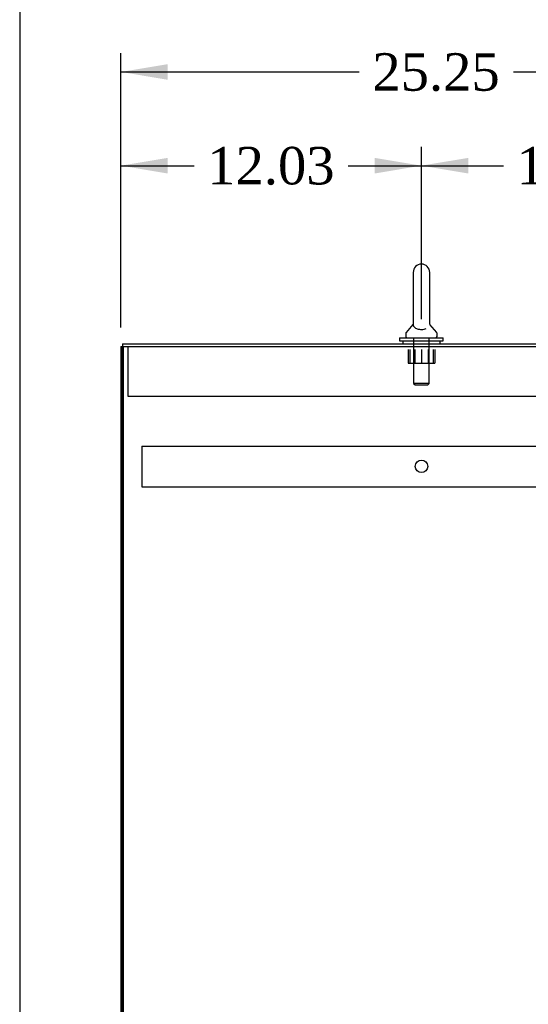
# Model space of a CAD drawing. Header units: inches. Extents: x 1 to 299, y -2 to 199.
# Tile 13 of 30: x 1 to 22, y 108 to 147. Entities that reach past the tile are written whole.
import ezdxf
from ezdxf.enums import TextEntityAlignment as Align
from ezdxf.lldxf.tags import DXFTag

# ---------------------------------------------------------------- set-up
doc = ezdxf.new("R2010")
doc.units = ezdxf.units.IN
doc.header["$MEASUREMENT"] = 0
for name, color, linetype in [('COM50677-1', 7, 'Continuous'), ('COM53960-3', 7, 'Continuous'), ('COM53962-3', 7, 'Continuous'), ('COM53964-2', 7, 'Continuous'), ('COM71172-2', 7, 'Continuous'), ('Default', 7, 'Continuous'), ('NTS18024', 7, 'Continuous'), ('SCS86415', 7, 'Continuous'), ('WAF25377', 7, 'Continuous'), ('WAM254785', 7, 'Continuous')]:
    doc.layers.add(name, color=color, linetype=linetype)
doc.styles.add('SEACAD_Times_New_Roman', font='times.ttf')
tags = doc.linetypes.add('HIDDEN2', pattern=[0.1875, 0.125, -0.0625]).pattern_tags.tags
tags[6:7] = [DXFTag(74, 4), DXFTag(75, 0), DXFTag(340, '0'), DXFTag(46, 0.0), DXFTag(50, 0.0), DXFTag(44, 0.0), DXFTag(45, 0.0)]
tags[4:5] = [DXFTag(74, 4), DXFTag(75, 0), DXFTag(340, '0'), DXFTag(46, 0.0), DXFTag(50, 0.0), DXFTag(44, 0.0), DXFTag(45, 0.0)]
doc.dimstyles.new('HAMMOND_(STH_-_300x200)', dxfattribs={"dimtxt": 1.5, "dimasz": 1.875, "dimexe": 0.75, "dimexo": 0.75, "dimgap": 0.375, "dimtad": 0, "dimtih": 1, "dimtoh": 1, "dimzin": 0, "dimdsep": 46, "dimtxsty": 'SEACAD_Times_New_Roman', "dimblk1": '_SE_FILLED', "dimblk2": '_SE_FILLED', "dimsah": 1, "dimcen": 0.75, "dimadec": 0, "dimazin": 0, "dimtfac": 0.8, "dimtofl": 0, "dimtmove": 1, "dimatfit": 3, "dimfxl": 0, "dimtolj": 1, "dimtzin": 0, "dimarcsym": 0})

# ---------------------------------------------------------------- blocks, each defined once
blk = doc.blocks.new('SE4')
at = {"layer": 'COM50677-1', "color": 7, "linetype": 'HIDDEN2'}
for p, q in [((5.695, 134.325), (5.695, 134.14)), ((5.695, 134.14), (5.695, 132.325)), ((5.695, 132.325), (29.195, 132.325))]:
    blk.add_line(p, q, dxfattribs=at)
at = {"layer": 'COM53960-3', "color": 7, "linetype": 'Continuous'}
for q in [(29.334, 134.42), (5.477, 134.325)]:
    blk.add_line((5.477, 134.42), q, dxfattribs=at)
at = {"layer": 'COM53962-3', "color": 7, "linetype": 'Continuous'}
for q in [(5.417, 62.455), (5.477, 134.325)]:
    blk.add_line((5.417, 134.325), q, dxfattribs=at)
at = {"layer": 'COM53962-3', "color": 7, "linetype": 'HIDDEN2'}
blk.add_line((5.512, 134.325), (5.512, 62.455), dxfattribs=at)
at = {"layer": 'COM53964-2', "color": 7, "linetype": 'HIDDEN2'}
for p, q in [((6.26, 130.334), (6.26, 130.196)), ((6.26, 130.334), (28.635, 130.334)), ((6.26, 130.196), (6.26, 128.847)), ((6.26, 128.847), (6.26, 128.709)), ((6.26, 128.709), (28.635, 128.709))]:
    blk.add_line(p, q, dxfattribs=at)
blk.add_circle((17.447, 129.521), 0.25, dxfattribs=at)
at = {"layer": 'COM71172-2', "color": 7, "linetype": 'Continuous'}
for p, q in [((5.477, 62.455), (5.477, 134.325)), ((5.477, 134.325), (29.382, 134.325))]:
    blk.add_line(p, q, dxfattribs=at)
at = {"layer": 'NTS18024', "color": 7, "linetype": 'HIDDEN2'}
for p, q in [((16.907, 134.2), (16.907, 133.655)), ((16.98, 134.2), (16.98, 133.655)), ((17.182, 134.2), (17.182, 133.655)), ((17.445, 134.2), (17.445, 133.655)), ((17.708, 134.2), (17.708, 133.655)), ((17.91, 134.2), (17.91, 133.655)), ((17.98, 134.2), (17.98, 133.655)), ((16.907, 133.655), (16.98, 133.655)), ((16.98, 133.655), (17.445, 133.655)), ((17.445, 133.655), (17.91, 133.655)), ((17.91, 133.655), (17.98, 133.655))]:
    blk.add_line(p, q, dxfattribs=at)
at = {"layer": 'SCS86415', "color": 7, "linetype": 'Continuous'}
for p, q in [((17.114, 137.284), (17.114, 135.215)), ((17.776, 135.214), (17.776, 137.284)), ((17.105, 135.204), (16.834, 134.877)), ((17.776, 135.213), (17.776, 135.214)), ((18.056, 134.877), (17.785, 135.204)), ((16.82, 134.839), (16.82, 134.72)), ((18.07, 134.72), (18.07, 134.839))]:
    blk.add_line(p, q, dxfattribs=at)
at = {"layer": 'SCS86415', "color": 7, "linetype": 'HIDDEN2'}
for p, q in [((17.133, 134.66), (17.133, 132.844)), ((17.757, 132.844), (17.757, 134.66)), ((17.757, 132.844), (17.133, 132.844)), ((17.133, 132.844), (17.193, 132.784)), ((17.193, 132.784), (17.697, 132.784)), ((17.697, 132.784), (17.757, 132.844))]:
    blk.add_line(p, q, dxfattribs=at)
at = {"layer": 'SCS86415', "color": 7, "linetype": 'Continuous'}
for centre, radius, start, end in [((17.445, 137.284), 0.331, 0, 180), ((16.88, 134.839), 0.06, 140.3214, 180), ((18.01, 134.839), 0.06, 0, 39.6786), ((16.88, 134.72), 0.06, 180, 270), ((18.01, 134.72), 0.06, 270, 0)]:
    blk.add_arc(centre, radius, start, end, dxfattribs=at)
blk.add_open_spline([(17.114, 135.219), (17.114, 135.216), (17.114, 135.213), (17.114, 135.199), (17.115, 135.188), (17.124, 135.15), (17.138, 135.122), (17.188, 135.07), (17.226, 135.045), (17.327, 135.01), (17.391, 135), (17.52, 135.002), (17.582, 135.015), (17.631, 135.034)], degree=3, knots=[0.7042386, 0.7042386, 0.7042386, 0.7042386, 0.71875, 0.71875, 0.75, 0.75, 0.8125, 0.8125, 0.875, 0.875, 0.9375, 0.9375, 1, 1, 1, 1], dxfattribs=at)
at = {"layer": 'WAF25377', "color": 7, "linetype": 'Continuous'}
for p, q in [((16.57, 134.66), (18.32, 134.66)), ((16.57, 134.66), (16.57, 134.545)), ((16.57, 134.545), (18.32, 134.545)), ((18.32, 134.545), (18.32, 134.66))]:
    blk.add_line(p, q, dxfattribs=at)
at = {"layer": 'WAM254785', "color": 7, "linetype": 'Continuous'}
for p, q in [((16.695, 134.545), (16.695, 134.42)), ((18.195, 134.42), (18.195, 134.545))]:
    blk.add_line(p, q, dxfattribs=at)
blk = doc.blocks.new('DMBLK1456')
at = {"layer": 'Default', "linetype": 'Continuous'}
for points in [[(7.292, 141.866), (5.417, 141.554), (7.292, 141.241)], [(15.57, 141.866), (15.57, 141.241), (17.445, 141.554)]]:
    blk.add_hatch(color=7, dxfattribs=at).paths.add_polyline_path(points)
at = {"layer": 'Default', "color": 7, "linetype": 'Continuous'}
for p, q in [((5.417, 135.075), (5.417, 142.304)), ((17.445, 135.41), (17.445, 142.304)), ((5.417, 141.554), (8.347, 141.554)), ((14.515, 141.554), (17.445, 141.554))]:
    blk.add_line(p, q, dxfattribs=at)
at = {"layer": 'Default', "color": 7, "linetype": 'Continuous', "style": 'SEACAD_Times_New_Roman'}
blk.add_text('12.03', height=1.5, dxfattribs=at).set_placement((8.872, 142.304), align=Align.TOP_LEFT)
blk = doc.blocks.new('_SE_FILLED')
at = {"color": 0}
blk.add_line((0, 0), (-1, 0), dxfattribs=at)
blk.add_solid([(0, 0), (-1, -0.1665), (-1, 0.1665), (0, 0)], dxfattribs=at)
blk = doc.blocks.new('DMBLK1457')
at = {"layer": 'Default', "linetype": 'Continuous'}
for points in [[(19.32, 141.866), (17.445, 141.554), (19.32, 141.241)], [(27.602, 141.866), (27.602, 141.241), (29.477, 141.554)]]:
    blk.add_hatch(color=7, dxfattribs=at).paths.add_polyline_path(points)
at = {"layer": 'Default', "color": 7, "linetype": 'Continuous'}
for p, q in [((17.445, 135.41), (17.445, 142.304)), ((29.477, 135.027), (29.477, 142.304)), ((17.445, 141.554), (20.726, 141.554)), ((26.894, 141.554), (29.477, 141.554))]:
    blk.add_line(p, q, dxfattribs=at)
at = {"layer": 'Default', "color": 7, "linetype": 'Continuous', "style": 'SEACAD_Times_New_Roman'}
blk.add_text('12.03', height=1.5, dxfattribs=at).set_placement((21.251, 142.304), align=Align.TOP_LEFT)
blk = doc.blocks.new('DMBLK1458')
at = {"layer": 'Default', "linetype": 'Continuous'}
for points in [[(7.292, 145.616), (5.417, 145.304), (7.292, 144.991)], [(28.789, 145.616), (28.789, 144.991), (30.664, 145.304)]]:
    blk.add_hatch(color=7, dxfattribs=at).paths.add_polyline_path(points)
at = {"layer": 'Default', "color": 7, "linetype": 'Continuous'}
for p, q in [((5.417, 135.075), (5.417, 146.054)), ((30.664, 132.293), (30.664, 146.054)), ((5.417, 145.304), (14.956, 145.304)), ((21.125, 145.304), (30.664, 145.304))]:
    blk.add_line(p, q, dxfattribs=at)
at = {"layer": 'Default', "color": 7, "linetype": 'Continuous', "style": 'SEACAD_Times_New_Roman'}
blk.add_text('25.25', height=1.5, dxfattribs=at).set_placement((15.481, 146.054), align=Align.TOP_LEFT)
blk = doc.blocks.new('BORDER')
at = {"layer": 'Default', "color": 7, "linetype": 'Continuous'}
blk.add_line((-41.86, 27.86), (-41.86, 0), dxfattribs=at)

msp = doc.modelspace()

# ---------------------------------------------------------------- block references
at = {"layer": 'Default', "color": 7, "xscale": 7.12, "yscale": 7.12, "zscale": 7.12}
msp.add_blockref('BORDER', (299.411, 0.564), dxfattribs=at)
at = {"layer": 'Default'}
msp.add_blockref('SE4', (0, 0), dxfattribs=at)

# ---------------------------------------------------------------- dimensions: what is measured, and where the dimension line sits
at = {"layer": 'Default', "color": 7, "linetype": 'Continuous'}
for base, p1, p2, picture, middle in [((30.664, 145.304), (5.417, 134.325), (30.664, 131.543), 'DMBLK1458', (18.041, 145.304)), ((17.445, 141.554), (5.417, 134.325), (17.445, 134.66), 'DMBLK1456', (11.431, 141.554)), ((29.477, 141.554), (17.445, 134.66), (29.477, 134.277), 'DMBLK1457', (23.81, 141.554))]:
    dim = msp.add_linear_dim(base=base, p1=p1, p2=p2, text='\\A1;<>', dimstyle='HAMMOND_(STH_-_300x200)', override={"dimtmove": 0}, dxfattribs=at)
    dim.commit()
    dim.dimension.update_dxf_attribs({"geometry": picture, "text_midpoint": middle, "dimtype": 160})

doc.saveas('drawing.dxf')
